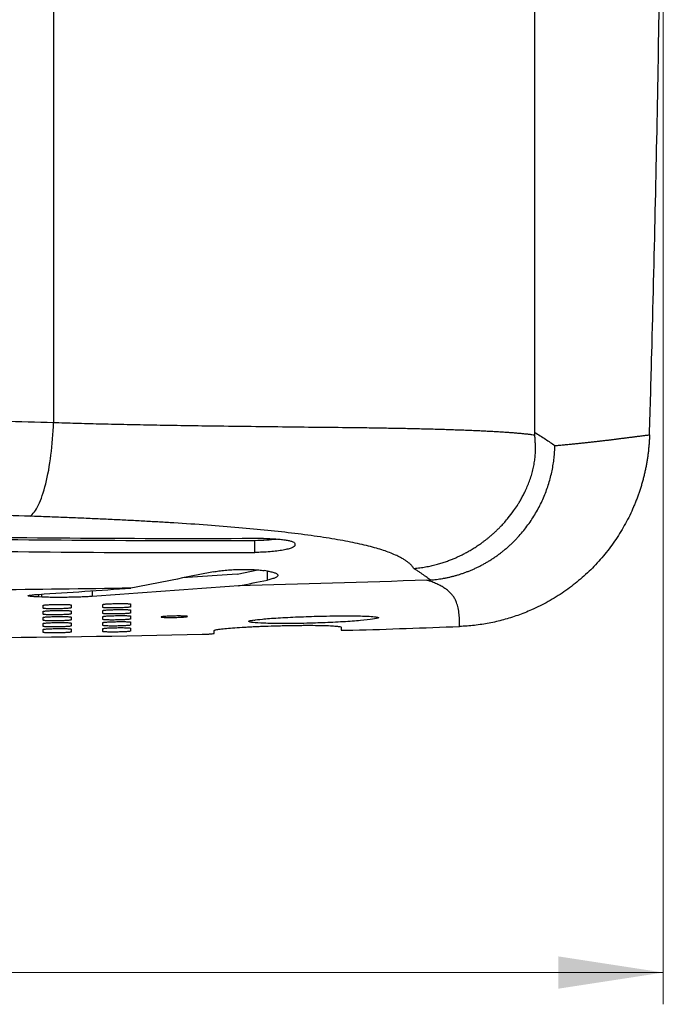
# Model space of a CAD drawing. Header units: millimetres. Extents: x 10 to 278, y 7 to 203.
# Tile 7 of 15: x 68 to 88, y 31 to 62. Entities that reach past the tile are written whole.
import ezdxf

# ---------------------------------------------------------------- set-up
doc = ezdxf.new("R2010")
doc.units = ezdxf.units.MM
doc.styles.add('SLDTEXTSTYLE1', font='TXT', dxfattribs={"width": 0.75})
doc.dimstyles.new('SLDDIMSTYLE0', dxfattribs={"dimtxt": 3.5, "dimasz": 3.302, "dimexe": 0, "dimexo": 0.0625, "dimgap": 0.875, "dimtad": 1, "dimlfac": 4, "dimrnd": 1e-09, "dimzin": 12, "dimdsep": 46, "dimtxsty": 'SLDTEXTSTYLE1', "dimsah": 1, "dimcen": 0.09, "dimadec": 0, "dimazin": 3, "dimtfac": 1, "dimtofl": 0, "dimtmove": 0, "dimatfit": 3, "dimfxl": 0, "dimfrac": 2, "dimtolj": 1, "dimtzin": 12, "dimarcsym": 0})

# ---------------------------------------------------------------- blocks, each defined once
blk = doc.blocks.new('_D')
at = {"color": 7, "linetype": 'Continuous', "lineweight": 0}
for p, q in [((37.028, 73.124), (37.028, 30.653)), ((88.316, 72.013), (88.316, 30.653)), ((88.316, 31.653), (37.028, 31.653))]:
    blk.add_line(p, q, dxfattribs=at)
at = {"color": 7, "linetype": 'Continuous', "lineweight": 18}
for points in [[(37.028, 31.653), (40.33, 31.145), (40.33, 32.161)], [(88.316, 31.653), (85.014, 32.161), (85.014, 31.145)]]:
    blk.add_solid(points, dxfattribs=at)
at = {"color": 7, "linetype": 'Continuous', "lineweight": 18, "insert": (60.394, 36.164), "char_height": 3.5, "attachment_point": 1, "style": 'SLDTEXTSTYLE1'}
blk.add_mtext('205', dxfattribs=at)

msp = doc.modelspace()

# ---------------------------------------------------------------- linework, layer by layer
at = {"color": 7, "linetype": 'Continuous', "lineweight": 25}
for p, q in [((84.2718, 48.658), (84.2718, 107.2131)), ((69.1208, 106.7826), (69.1208, 48.9737)), ((84.2718, 48.5814), (84.2718, 48.658)), ((75.4597, 44.8801), (75.4597, 45.261)), ((76.7218, 45.1113), (76.7218, 45.1468)), ((74.9021, 44.2003), (73.177, 44.0757)), ((74.9021, 44.2003), (75.5489, 44.331)), ((75.8548, 44.2925), (75.7487, 44.3083)), ((68.7484, 43.4732), (68.6423, 43.4775)), ((68.7968, 43.1227), (68.7968, 43.2144)), ((69.6718, 43.2259), (69.6718, 43.1342)), ((70.6718, 43.1491), (70.6718, 43.2409)), ((71.5468, 43.2556), (71.5468, 43.1639)), ((68.7968, 42.9327), (68.7968, 43.0245)), ((68.7968, 42.7428), (68.7968, 42.8345)), ((69.6718, 43.0359), (69.6718, 42.9442)), ((69.6718, 42.8459), (69.6718, 42.7542)), ((70.6718, 42.9592), (70.6718, 43.0509)), ((70.6718, 42.7692), (70.6718, 42.8609)), ((71.5468, 43.0656), (71.5468, 42.9739)), ((71.5468, 42.8756), (71.5468, 42.7839)), ((68.7968, 42.5528), (68.7968, 42.6445)), ((69.6718, 42.656), (69.6718, 42.5642)), ((70.6718, 42.5792), (70.6718, 42.6709)), ((70.6718, 42.3892), (70.6718, 42.4809)), ((71.5468, 42.6857), (71.5468, 42.5939)), ((71.5468, 42.4957), (71.5468, 42.404)), ((78.1718, 42.5245), (78.1718, 42.4393)), ((68.7968, 42.3628), (68.7968, 42.4545)), ((69.6718, 42.466), (69.6718, 42.3743)), ((74.1718, 42.3316), (74.1718, 42.4167))]:
    msp.add_line(p, q, dxfattribs=at)
at = {"color": 1, "linetype": 'Continuous', "lineweight": 25}
for p, q in [((75.8548, 44.0119), (75.8548, 44.2925)), ((68.6423, 43.5608), (68.6423, 43.4775)), ((68.7484, 43.4732), (68.7484, 43.568)), ((70.3394, 43.6749), (70.3394, 43.495))]:
    msp.add_line(p, q, dxfattribs=at)
at = {"color": 7, "linetype": 'Continuous', "lineweight": 25}
for start, end in [(267.801122, 271.271877), (271.81508, 272.198878)]:
    msp.add_arc((62.6718, 543.3825), 501.2025, start, end, dxfattribs=at)
for points, knots in [([(87.8811, 48.5824), (87.9063, 49.437), (88.0147, 53.2806), (88.168, 60.1143), (88.2887, 69.0843), (88.3155, 75.0647), (88.3155, 81.0452), (88.2887, 87.0256), (88.168, 95.9956), (88.0193, 102.6244), (87.9178, 106.2632), (87.899, 106.9129)], [0.08926181, 0.08926181, 0.08926181, 0.08926181, 0.125, 0.25, 0.375, 0.5, 0.5, 0.625, 0.75, 0.875, 0.90217097, 0.90217097, 0.90217097, 0.90217097]), ([(56.2228, 48.9737), (57.2804, 49.0068), (58.3448, 49.0312), (60.4869, 49.0639), (61.5646, 49.0721), (63.1911, 49.0723), (63.7349, 49.0703), (64.5533, 49.0642), (64.8264, 49.0616), (65.3702, 49.0555), (65.6414, 49.0519), (66.9935, 49.0314), (68.0632, 49.0068), (69.1208, 48.9737)], [0, 0, 0, 0, 0.25, 0.25, 0.5, 0.5, 0.625, 0.625, 0.6875, 0.6875, 0.75, 0.75, 1, 1, 1, 1]), ([(68.381, 46.0195), (68.4719, 46.0792), (68.5621, 46.1997), (68.7301, 46.5479), (68.808, 46.7756), (68.9419, 47.3105), (68.998, 47.6177), (69.0817, 48.2746), (69.1092, 48.6241), (69.1208, 48.9737)], [0, 0, 0, 0, 0.25, 0.25, 0.5, 0.5, 0.75, 0.75, 1, 1, 1, 1]), ([(69.1208, 48.9737), (69.235, 48.97), (69.4673, 48.9624), (69.8206, 48.9518), (70.1848, 48.9416), (70.5596, 48.9319), (70.9448, 48.9226), (71.34, 48.9137), (71.7451, 48.9052), (72.1597, 48.8972), (72.5835, 48.8896), (73.0161, 48.8825), (73.4572, 48.8758), (74.1436, 48.8663), (75.0622, 48.8544), (76.1914, 48.8405), (77.2895, 48.8277), (78.0943, 48.8191), (78.6292, 48.8132), (78.9121, 48.8096), (79.1912, 48.8057), (79.4661, 48.8014), (79.7366, 48.7968), (80.0024, 48.7919), (80.2632, 48.7866), (80.5188, 48.7809), (80.769, 48.7749), (81.0133, 48.7685), (81.2516, 48.7618), (81.4837, 48.7548), (81.7091, 48.7474), (81.9277, 48.7396), (82.1392, 48.7315), (82.3433, 48.723), (82.5397, 48.7142), (82.7284, 48.7051), (82.9092, 48.6956), (83.0823, 48.6858), (83.2473, 48.6756), (83.4044, 48.665), (83.5534, 48.6541), (83.6942, 48.6429), (83.8267, 48.6313), (83.951, 48.6194), (84.0667, 48.6071), (84.1745, 48.5945), (84.2394, 48.5858), (84.2718, 48.5814)], [0, 0, 0, 0, 0.0172432, 0.0350745, 0.0534913, 0.0724907, 0.0920701, 0.1122271, 0.1329597, 0.1542663, 0.1761459, 0.1985984, 0.2216247, 0.2452271, 0.3068003, 0.3683522, 0.4300641, 0.4921178, 0.509369, 0.5266426, 0.5439359, 0.5612471, 0.5785746, 0.5959177, 0.6132761, 0.6306502, 0.6480411, 0.6654507, 0.6828814, 0.7003366, 0.7178203, 0.7353374, 0.7528936, 0.7704955, 0.7881469, 0.8058408, 0.8235673, 0.8413159, 0.8590751, 0.8768331, 0.8945773, 0.9122947, 0.9299719, 0.9475952, 0.9651506, 0.9826236, 1, 1, 1, 1]), ([(80.4648, 44.3757), (80.4964, 44.3786), (80.5592, 44.3845), (80.6522, 44.3959), (80.7432, 44.4091), (80.832, 44.4239), (80.9185, 44.4404), (81.0027, 44.4582), (81.0845, 44.4773), (81.1639, 44.4974), (81.2406, 44.5185), (81.3148, 44.5404), (81.3864, 44.563), (81.4552, 44.586), (81.5214, 44.6094), (81.5849, 44.6329), (81.6457, 44.6566), (81.7037, 44.6801), (81.759, 44.7035), (81.8116, 44.7265), (81.8617, 44.7493), (81.9108, 44.7723), (81.9606, 44.7963), (82.0123, 44.8221), (82.0659, 44.8497), (82.1215, 44.8794), (82.179, 44.9111), (82.2384, 44.9451), (82.2995, 44.9814), (82.3624, 45.0201), (82.4268, 45.0613), (82.4928, 45.1052), (82.5603, 45.1518), (82.629, 45.2013), (82.699, 45.2538), (82.77, 45.3094), (82.842, 45.3682), (82.9148, 45.4302), (82.9882, 45.4957), (83.0621, 45.5646), (83.1363, 45.637), (83.2639, 45.7678), (83.4229, 45.9481), (83.5904, 46.1673), (83.7027, 46.3323), (83.782, 46.4592), (83.8455, 46.5684), (83.9131, 46.6943), (83.9832, 46.8371), (84.0534, 46.9963), (84.1202, 47.1668), (84.1773, 47.3435), (84.2229, 47.5203), (84.257, 47.6958), (84.2799, 47.8694), (84.292, 48.0406), (84.293, 48.1762), (84.2898, 48.2755), (84.287, 48.3376), (84.284, 48.3903), (84.2811, 48.4339), (84.2787, 48.4685), (84.2768, 48.4954), (84.2749, 48.5322), (84.2732, 48.5603), (84.2719, 48.5814)], [0, 0, 0, 0, 0.015522, 0.0307463, 0.0456605, 0.0602528, 0.0745121, 0.0884275, 0.101989, 0.1151868, 0.128012, 0.140456, 0.1525108, 0.1641691, 0.1754237, 0.1862683, 0.196697, 0.2067042, 0.2162848, 0.2254342, 0.2341483, 0.2425677, 0.2513199, 0.2604798, 0.2700498, 0.2800319, 0.2904281, 0.3012403, 0.3124701, 0.3241189, 0.3361879, 0.348678, 0.3615897, 0.3749232, 0.3886783, 0.4028543, 0.4174502, 0.4324641, 0.4478939, 0.4637367, 0.4799889, 0.4966463, 0.5496162, 0.592758, 0.6260817, 0.6432235, 0.6629979, 0.6853661, 0.710275, 0.7376564, 0.7670222, 0.7961723, 0.8248715, 0.8532294, 0.8813685, 0.9094213, 0.9375269, 0.9496505, 0.9601521, 0.9690567, 0.9763861, 0.9821595, 0.9863944, 0.9897962, 1, 1, 1, 1]), ([(87.8814, 48.5824), (87.8799, 48.5388), (87.8768, 48.4516), (87.8687, 48.3213), (87.8582, 48.1915), (87.845, 48.0623), (87.8292, 47.9336), (87.8106, 47.8056), (87.7894, 47.6781), (87.7655, 47.5512), (87.739, 47.4249), (87.7098, 47.2992), (87.6779, 47.174), (87.6434, 47.0495), (87.6062, 46.9255), (87.5663, 46.8021), (87.5237, 46.6792), (87.4785, 46.557), (87.4306, 46.4353), (87.3217, 46.1744), (87.1327, 45.7842), (86.8298, 45.2852), (86.4807, 44.8171), (86.0881, 44.3828), (85.6576, 43.986), (85.1932, 43.6326), (84.6973, 43.3249), (84.2777, 43.1165), (83.9526, 42.9802), (83.7326, 42.8975), (83.5107, 42.8234), (83.2867, 42.758), (83.0608, 42.7012), (82.8329, 42.6532), (82.603, 42.6137), (82.3712, 42.5831), (82.1374, 42.5605), (81.9807, 42.5529), (81.9021, 42.549)], [0, 0, 0, 0, 0.0140171, 0.0279866, 0.0419144, 0.0558066, 0.0696691, 0.0835081, 0.0973296, 0.11114, 0.1249452, 0.1387515, 0.152565, 0.166392, 0.1802385, 0.1941106, 0.2080145, 0.2219562, 0.2359416, 0.2499767, 0.3126929, 0.3748676, 0.4370564, 0.4998151, 0.5625314, 0.624689, 0.6868428, 0.7495481, 0.7748206, 0.7999473, 0.8249634, 0.8499046, 0.8748069, 0.8997066, 0.9246399, 0.9496427, 0.974751, 1, 1, 1, 1]), ([(84.2718, 48.658), (84.3837, 48.5888), (84.4956, 48.5195), (84.7084, 48.381), (84.8088, 48.3118), (84.9035, 48.2425)], [0, 0, 0, 0, 0.5, 0.5, 1, 1, 1, 1]), ([(84.9035, 48.2425), (84.9291, 48.245), (84.9809, 48.2499), (85.0564, 48.2571), (85.1314, 48.2643), (85.2055, 48.2715), (85.2789, 48.2787), (85.3514, 48.2858), (85.4229, 48.2929), (85.4936, 48.3), (85.5633, 48.3071), (85.6321, 48.3141), (85.7, 48.3211), (85.767, 48.3281), (85.8332, 48.3351), (85.8986, 48.3421), (85.9633, 48.349), (86.0271, 48.3559), (86.09, 48.3628), (86.1521, 48.3696), (86.2133, 48.3764), (86.2736, 48.3832), (86.3329, 48.39), (86.3913, 48.3968), (86.4489, 48.4035), (86.5055, 48.4102), (86.5613, 48.4169), (86.6163, 48.4236), (86.6704, 48.4302), (86.7239, 48.4368), (86.7766, 48.4434), (86.8288, 48.45), (86.8804, 48.4565), (86.9317, 48.4631), (86.9826, 48.4696), (87.0332, 48.476), (87.0837, 48.4825), (87.1339, 48.4889), (87.1839, 48.4953), (87.2337, 48.5017), (87.2834, 48.5081), (87.3329, 48.5144), (87.3823, 48.5207), (87.4317, 48.527), (87.481, 48.5332), (87.5304, 48.5395), (87.5798, 48.5457), (87.6294, 48.5519), (87.6791, 48.558), (87.7291, 48.5642), (87.7794, 48.5703), (87.8301, 48.5764), (87.8641, 48.5804), (87.8811, 48.5824)], [0, 0, 0, 0, 0.0123625, 0.0250156, 0.0379595, 0.0511945, 0.0647209, 0.0785385, 0.0926476, 0.1070479, 0.1217392, 0.1367213, 0.1519937, 0.1675556, 0.1834064, 0.1995453, 0.2159721, 0.2326871, 0.2496906, 0.2669828, 0.2845638, 0.3024339, 0.3205932, 0.339042, 0.3577803, 0.3768083, 0.396126, 0.4157336, 0.4356311, 0.4558184, 0.4762956, 0.4970625, 0.518119, 0.539465, 0.5611002, 0.5830246, 0.6052382, 0.6277409, 0.650533, 0.6736143, 0.6969849, 0.7206449, 0.7445941, 0.7688328, 0.7933608, 0.8181782, 0.8432849, 0.8686809, 0.8943663, 0.9203409, 0.9466047, 0.9731578, 1, 1, 1, 1]), ([(80.9802, 44.0132), (81.0124, 44.0158), (81.0771, 44.021), (81.1744, 44.0319), (81.2724, 44.0451), (81.371, 44.0609), (81.4701, 44.0793), (81.5697, 44.1003), (81.6696, 44.124), (81.7698, 44.1504), (81.8702, 44.1796), (81.9706, 44.2117), (82.071, 44.2465), (82.1712, 44.2843), (82.2712, 44.3249), (82.3709, 44.3684), (82.47, 44.4149), (82.5685, 44.4643), (82.6663, 44.5166), (82.7633, 44.5717), (82.8593, 44.6298), (82.9543, 44.6908), (83.048, 44.7546), (83.1404, 44.8212), (83.2314, 44.8905), (83.3208, 44.9626), (83.4085, 45.0373), (83.4944, 45.1146), (83.5784, 45.1944), (83.6605, 45.2766), (83.7644, 45.3867), (83.887, 45.5272), (84.0242, 45.7011), (84.1523, 45.8813), (84.2708, 46.0671), (84.3794, 46.2576), (84.4779, 46.452), (84.5661, 46.6494), (84.6438, 46.849), (84.7111, 47.0499), (84.768, 47.2514), (84.8147, 47.4526), (84.8515, 47.6529), (84.8785, 47.8516), (84.8967, 48.0479), (84.9013, 48.178), (84.9036, 48.2425)], [0, 0, 0, 0, 0.0155466, 0.0312472, 0.0470996, 0.0631015, 0.0792505, 0.0955438, 0.1119785, 0.1285515, 0.1452593, 0.1620984, 0.1790648, 0.1961547, 0.2133635, 0.230687, 0.2481203, 0.2656586, 0.2832967, 0.3010293, 0.318851, 0.336756, 0.3547385, 0.3727925, 0.3909119, 0.4090903, 0.4273215, 0.4455988, 0.4639156, 0.4822654, 0.5006412, 0.5355897, 0.5704856, 0.605282, 0.6399328, 0.6743929, 0.7086188, 0.7425687, 0.7762031, 0.8094845, 0.842378, 0.8748516, 0.9068757, 0.9384237, 0.9694721, 1, 1, 1, 1]), ([(68.381, 46.0195), (67.4447, 46.0525), (66.4976, 46.077), (65.3007, 46.0975), (65.0606, 46.1011), (64.5792, 46.1072), (64.3375, 46.1098), (63.6131, 46.1159), (63.1317, 46.1179), (61.6918, 46.1177), (60.7378, 46.1095), (58.8414, 46.0769), (57.899, 46.0525), (56.9626, 46.0195)], [0, 0, 0, 0, 0.25, 0.25, 0.3125, 0.3125, 0.375, 0.375, 0.5, 0.5, 0.75, 0.75, 1, 1, 1, 1]), ([(80.4648, 44.3757), (80.4588, 44.3849), (80.4469, 44.4034), (80.4258, 44.4309), (80.4023, 44.4584), (80.3762, 44.4858), (80.3476, 44.513), (80.3164, 44.5402), (80.2827, 44.5672), (80.2464, 44.5942), (80.2076, 44.621), (80.1662, 44.6478), (80.1223, 44.6745), (79.9987, 44.7451), (79.7656, 44.8551), (79.3534, 44.9984), (78.8449, 45.1311), (78.234, 45.2554), (77.5216, 45.3716), (76.7272, 45.4776), (75.8649, 45.5739), (74.9457, 45.6606), (73.9573, 45.7395), (73.118, 45.7962), (72.4571, 45.836), (71.9949, 45.862), (71.5191, 45.8871), (71.0296, 45.9112), (70.5265, 45.9345), (70.0098, 45.957), (69.4794, 45.9787), (68.9355, 45.9996), (68.5671, 46.0128), (68.381, 46.0195)], [0, 0, 0, 0, 0.0093724, 0.0187574, 0.0281572, 0.0375742, 0.0470105, 0.0564683, 0.0659499, 0.0754574, 0.084993, 0.0945588, 0.104157, 0.1137896, 0.1713931, 0.2270248, 0.2837917, 0.3421903, 0.4027919, 0.4661079, 0.5280782, 0.5916685, 0.6571819, 0.7248959, 0.7530994, 0.781862, 0.8111987, 0.8411233, 0.871649, 0.9027882, 0.9345526, 0.966953, 1, 1, 1, 1]), ([(75.4597, 45.261), (75.5864, 45.2634), (75.8241, 45.2679), (76.0364, 45.2919), (76.1356, 45.3031)], [0, 0, 0, 0, 0.5330357, 1, 1, 1, 1]), ([(75.7339, 45.3166), (75.8024, 45.3169), (75.869, 45.3161), (75.9987, 45.3124), (76.0623, 45.3095), (76.1835, 45.3015), (76.2403, 45.2965), (76.3468, 45.2846), (76.3969, 45.2776), (76.4866, 45.2621), (76.5264, 45.2536), (76.596, 45.2352), (76.6259, 45.2251), (76.6734, 45.2042), (76.6914, 45.1933), (76.7156, 45.1706), (76.7218, 45.1588), (76.7218, 45.1468)], [0, 0, 0, 0, 0.125, 0.125, 0.25, 0.25, 0.375, 0.375, 0.5, 0.5, 0.625, 0.625, 0.75, 0.75, 0.875, 0.875, 1, 1, 1, 1]), ([(76.7218, 45.1113), (76.7218, 45.0972), (76.7135, 45.0832), (76.6807, 45.0552), (76.6559, 45.0411), (76.5915, 45.0139), (76.5521, 45.0008), (76.4821, 44.9819), (76.4568, 44.9757), (76.4035, 44.9639), (76.3754, 44.9582), (76.2871, 44.9419), (76.2223, 44.9318), (76.0831, 44.9141), (76.0104, 44.9065), (75.8585, 44.894), (75.7787, 44.8891), (75.6198, 44.8823), (75.54, 44.8805), (75.4597, 44.8801)], [0, 0, 0, 0, 0.125, 0.125, 0.25, 0.25, 0.375, 0.375, 0.4375, 0.4375, 0.5, 0.5, 0.625, 0.625, 0.75, 0.75, 0.875, 0.875, 1, 1, 1, 1]), ([(74.1577, 44.2688), (74.2099, 44.2792), (74.2664, 44.2887), (74.3876, 44.3059), (74.4532, 44.3136), (74.5891, 44.3269), (74.6591, 44.3323), (74.8034, 44.341), (74.878, 44.3441), (75.0251, 44.3478), (75.0983, 44.3484), (75.2438, 44.347), (75.315, 44.3451), (75.4506, 44.3387), (75.5162, 44.3342), (75.6393, 44.3229), (75.6963, 44.3162), (75.7487, 44.3083)], [0, 0, 0, 0, 0.125, 0.125, 0.25, 0.25, 0.375, 0.375, 0.5, 0.5, 0.625, 0.625, 0.75, 0.75, 0.875, 0.875, 1, 1, 1, 1]), ([(80.9802, 44.0132), (80.9596, 44.0292), (80.9179, 44.0618), (80.8517, 44.1112), (80.7819, 44.1618), (80.7083, 44.2136), (80.6308, 44.2666), (80.5496, 44.3208), (80.4932, 44.3572), (80.4648, 44.3757)], [0, 0, 0, 0, 0.1318401, 0.2673426, 0.4065141, 0.5493603, 0.6958867, 0.8460984, 1, 1, 1, 1]), ([(75.8548, 44.2925), (75.9077, 44.2845), (75.9544, 44.2757), (76.036, 44.2563), (76.0712, 44.2457), (76.1275, 44.2231), (76.1486, 44.2113), (76.1771, 44.1867), (76.1844, 44.1738), (76.1842, 44.148), (76.1771, 44.135), (76.1484, 44.1087), (76.1269, 44.0957), (76.0711, 44.0703), (76.0365, 44.0579), (75.9543, 44.034), (75.9074, 44.0226), (75.8548, 44.0119)], [0, 0, 0, 0, 0.125, 0.125, 0.25, 0.25, 0.375, 0.375, 0.5, 0.5, 0.625, 0.625, 0.75, 0.75, 0.875, 0.875, 1, 1, 1, 1]), ([(80.8698, 44.0071), (80.8791, 44.0075), (80.8977, 44.0082), (80.9255, 44.0096), (80.953, 44.0112), (80.9711, 44.0125), (80.9802, 44.0132)], [0, 0, 0, 0, 0.2512951, 0.5012448, 0.7505708, 1, 1, 1, 1]), ([(81.9021, 42.549), (81.9015, 42.6011), (81.9005, 42.6957), (81.8962, 42.823), (81.8867, 42.9652), (81.8627, 43.1237), (81.8183, 43.283), (81.763, 43.407), (81.7044, 43.5015), (81.6332, 43.5888), (81.5609, 43.6577), (81.4946, 43.7105), (81.4406, 43.749), (81.3828, 43.7861), (81.3212, 43.8218), (81.2559, 43.8562), (81.1867, 43.8891), (81.1138, 43.9206), (81.0369, 43.9507), (80.9569, 43.9795), (80.8984, 43.998), (80.8698, 44.0071)], [0, 0, 0, 0, 0.1043036, 0.1893948, 0.2552738, 0.3896183, 0.5085831, 0.5775592, 0.6420917, 0.7021862, 0.7578492, 0.7858106, 0.8129351, 0.8392241, 0.8646791, 0.8893018, 0.9130938, 0.9360573, 0.9581944, 0.9795077, 1, 1, 1, 1]), ([(68.6423, 43.4775), (68.5897, 43.4796), (68.5432, 43.482), (68.4618, 43.4875), (68.4266, 43.4905), (68.3702, 43.497), (68.3489, 43.5004), (68.3202, 43.5077), (68.3128, 43.5115), (68.3128, 43.5192), (68.3199, 43.5231), (68.3486, 43.531), (68.3701, 43.535), (68.426, 43.5427), (68.4607, 43.5465), (68.543, 43.5539), (68.5898, 43.5575), (68.6423, 43.5608)], [0, 0, 0, 0, 0.125, 0.125, 0.25, 0.25, 0.375, 0.375, 0.5, 0.5, 0.625, 0.625, 0.75, 0.75, 0.875, 0.875, 1, 1, 1, 1]), ([(70.3394, 43.495), (70.2869, 43.4914), (70.2301, 43.4882), (70.1084, 43.4821), (70.0427, 43.4792), (69.9065, 43.4743), (69.8365, 43.4722), (69.6924, 43.4686), (69.6179, 43.4672), (69.4711, 43.4652), (69.3982, 43.4646), (69.2531, 43.4642), (69.182, 43.4644), (69.0466, 43.4655), (68.9813, 43.4665), (68.858, 43.4693), (68.8009, 43.4711), (68.7484, 43.4732)], [0, 0, 0, 0, 0.125, 0.125, 0.25, 0.25, 0.375, 0.375, 0.5, 0.5, 0.625, 0.625, 0.75, 0.75, 0.875, 0.875, 1, 1, 1, 1]), ([(68.7968, 43.2144), (68.7968, 43.216), (68.7996, 43.2175), (68.8107, 43.2205), (68.8191, 43.2221), (68.8411, 43.2251), (68.8545, 43.2266), (68.8862, 43.2295), (68.9046, 43.2309), (68.9651, 43.2348), (69.0139, 43.2372), (69.1192, 43.2408), (69.1768, 43.2421), (69.2624, 43.2433), (69.2914, 43.2435), (69.3476, 43.2437), (69.3748, 43.2436), (69.4278, 43.2432), (69.4535, 43.2428), (69.5009, 43.2418), (69.5231, 43.2411), (69.5639, 43.2396), (69.5821, 43.2386), (69.6138, 43.2366), (69.6275, 43.2354), (69.6604, 43.2317), (69.6718, 43.2289), (69.6718, 43.2259)], [0, 0, 0, 0, 0.0625, 0.0625, 0.125, 0.125, 0.1875, 0.1875, 0.25, 0.25, 0.375, 0.375, 0.5, 0.5, 0.5625, 0.5625, 0.625, 0.625, 0.6875, 0.6875, 0.75, 0.75, 0.8125, 0.8125, 0.875, 0.875, 1, 1, 1, 1]), ([(69.6718, 43.1342), (69.6718, 43.1327), (69.669, 43.1311), (69.6579, 43.1281), (69.6495, 43.1265), (69.6276, 43.1234), (69.6141, 43.1219), (69.5824, 43.119), (69.564, 43.1175), (69.5035, 43.1135), (69.4547, 43.1112), (69.3495, 43.1075), (69.2919, 43.1061), (69.2062, 43.105), (69.1772, 43.1047), (69.1211, 43.1046), (69.0938, 43.1047), (69.0408, 43.1051), (69.0151, 43.1055), (68.9677, 43.1066), (68.9456, 43.1073), (68.9047, 43.1089), (68.8866, 43.1098), (68.8549, 43.1119), (68.8412, 43.1131), (68.8082, 43.1169), (68.7968, 43.1197), (68.7968, 43.1227)], [0, 0, 0, 0, 0.0625, 0.0625, 0.125, 0.125, 0.1875, 0.1875, 0.25, 0.25, 0.375, 0.375, 0.5, 0.5, 0.5625, 0.5625, 0.625, 0.625, 0.6875, 0.6875, 0.75, 0.75, 0.8125, 0.8125, 0.875, 0.875, 1, 1, 1, 1]), ([(70.6718, 43.2409), (70.6718, 43.2424), (70.6746, 43.2439), (70.6857, 43.247), (70.6941, 43.2486), (70.7161, 43.2517), (70.7295, 43.2533), (70.7612, 43.2563), (70.7796, 43.2577), (70.8401, 43.2619), (70.8889, 43.2644), (70.9941, 43.2684), (71.0517, 43.27), (71.1374, 43.2714), (71.1664, 43.2718), (71.2225, 43.2722), (71.2498, 43.2722), (71.3028, 43.2719), (71.3285, 43.2717), (71.3759, 43.2708), (71.398, 43.2703), (71.4389, 43.2688), (71.4571, 43.268), (71.4888, 43.2661), (71.5025, 43.265), (71.5354, 43.2614), (71.5468, 43.2586), (71.5468, 43.2556)], [0, 0, 0, 0, 0.0625, 0.0625, 0.125, 0.125, 0.1875, 0.1875, 0.25, 0.25, 0.375, 0.375, 0.5, 0.5, 0.5625, 0.5625, 0.625, 0.625, 0.6875, 0.6875, 0.75, 0.75, 0.8125, 0.8125, 0.875, 0.875, 1, 1, 1, 1]), ([(71.5468, 43.1639), (71.5468, 43.1624), (71.544, 43.1608), (71.5329, 43.1577), (71.5245, 43.1561), (71.5026, 43.1529), (71.4891, 43.1514), (71.4574, 43.1483), (71.439, 43.1468), (71.3785, 43.1426), (71.3297, 43.14), (71.2245, 43.136), (71.1669, 43.1344), (71.0813, 43.1329), (71.0523, 43.1326), (70.9961, 43.1322), (70.9688, 43.1322), (70.9158, 43.1325), (70.8902, 43.1328), (70.8427, 43.1337), (70.8206, 43.1343), (70.7797, 43.1357), (70.7616, 43.1366), (70.7299, 43.1386), (70.7162, 43.1397), (70.6832, 43.1433), (70.6718, 43.1461), (70.6718, 43.1491)], [0, 0, 0, 0, 0.0625, 0.0625, 0.125, 0.125, 0.1875, 0.1875, 0.25, 0.25, 0.375, 0.375, 0.5, 0.5, 0.5625, 0.5625, 0.625, 0.625, 0.6875, 0.6875, 0.75, 0.75, 0.8125, 0.8125, 0.875, 0.875, 1, 1, 1, 1]), ([(68.7968, 43.0245), (68.7968, 43.026), (68.7996, 43.0275), (68.8107, 43.0306), (68.8191, 43.0321), (68.8411, 43.0352), (68.8545, 43.0366), (68.8862, 43.0395), (68.9046, 43.0409), (68.9651, 43.0449), (69.0139, 43.0472), (69.1192, 43.0508), (69.1768, 43.0522), (69.2624, 43.0533), (69.2914, 43.0535), (69.3476, 43.0537), (69.3748, 43.0536), (69.4278, 43.0532), (69.4535, 43.0528), (69.5009, 43.0518), (69.5231, 43.0512), (69.5639, 43.0496), (69.5821, 43.0487), (69.6138, 43.0466), (69.6275, 43.0455), (69.6604, 43.0418), (69.6718, 43.0389), (69.6718, 43.0359)], [0, 0, 0, 0, 0.0625, 0.0625, 0.125, 0.125, 0.1875, 0.1875, 0.25, 0.25, 0.375, 0.375, 0.5, 0.5, 0.5625, 0.5625, 0.625, 0.625, 0.6875, 0.6875, 0.75, 0.75, 0.8125, 0.8125, 0.875, 0.875, 1, 1, 1, 1]), ([(69.6718, 42.9442), (69.6718, 42.9427), (69.669, 42.9412), (69.6579, 42.9381), (69.6495, 42.9365), (69.6276, 42.9334), (69.6141, 42.9319), (69.5824, 42.929), (69.564, 42.9276), (69.5035, 42.9236), (69.4547, 42.9212), (69.3495, 42.9175), (69.2919, 42.9161), (69.2062, 42.915), (69.1772, 42.9148), (69.1211, 42.9146), (69.0938, 42.9147), (69.0408, 42.9152), (69.0151, 42.9156), (68.9677, 42.9166), (68.9456, 42.9173), (68.9047, 42.9189), (68.8866, 42.9199), (68.8549, 42.9219), (68.8412, 42.9231), (68.8082, 42.9269), (68.7968, 42.9297), (68.7968, 42.9327)], [0, 0, 0, 0, 0.0625, 0.0625, 0.125, 0.125, 0.1875, 0.1875, 0.25, 0.25, 0.375, 0.375, 0.5, 0.5, 0.5625, 0.5625, 0.625, 0.625, 0.6875, 0.6875, 0.75, 0.75, 0.8125, 0.8125, 0.875, 0.875, 1, 1, 1, 1]), ([(68.7968, 42.8345), (68.7968, 42.836), (68.7996, 42.8375), (68.8107, 42.8406), (68.8191, 42.8421), (68.8411, 42.8452), (68.8545, 42.8467), (68.8862, 42.8495), (68.9046, 42.851), (68.9651, 42.8549), (69.0139, 42.8572), (69.1192, 42.8608), (69.1768, 42.8622), (69.2624, 42.8633), (69.2914, 42.8635), (69.3476, 42.8637), (69.3748, 42.8636), (69.4278, 42.8632), (69.4535, 42.8628), (69.5009, 42.8618), (69.5231, 42.8612), (69.5639, 42.8596), (69.5821, 42.8587), (69.6138, 42.8566), (69.6275, 42.8555), (69.6604, 42.8518), (69.6718, 42.849), (69.6718, 42.8459)], [0, 0, 0, 0, 0.0625, 0.0625, 0.125, 0.125, 0.1875, 0.1875, 0.25, 0.25, 0.375, 0.375, 0.5, 0.5, 0.5625, 0.5625, 0.625, 0.625, 0.6875, 0.6875, 0.75, 0.75, 0.8125, 0.8125, 0.875, 0.875, 1, 1, 1, 1]), ([(70.6718, 43.0509), (70.6718, 43.0524), (70.6746, 43.0539), (70.6857, 43.057), (70.6941, 43.0586), (70.7161, 43.0617), (70.7295, 43.0633), (70.7612, 43.0663), (70.7796, 43.0678), (70.8401, 43.0719), (70.8889, 43.0744), (70.9941, 43.0784), (71.0517, 43.08), (71.1374, 43.0815), (71.1664, 43.0818), (71.2225, 43.0822), (71.2498, 43.0822), (71.3028, 43.082), (71.3285, 43.0817), (71.3759, 43.0809), (71.398, 43.0803), (71.4389, 43.0789), (71.4571, 43.078), (71.4888, 43.0761), (71.5025, 43.075), (71.5354, 43.0714), (71.5468, 43.0686), (71.5468, 43.0656)], [0, 0, 0, 0, 0.0625, 0.0625, 0.125, 0.125, 0.1875, 0.1875, 0.25, 0.25, 0.375, 0.375, 0.5, 0.5, 0.5625, 0.5625, 0.625, 0.625, 0.6875, 0.6875, 0.75, 0.75, 0.8125, 0.8125, 0.875, 0.875, 1, 1, 1, 1]), ([(71.5468, 42.9739), (71.5468, 42.9724), (71.544, 42.9708), (71.5329, 42.9677), (71.5245, 42.9661), (71.5026, 42.963), (71.4891, 42.9614), (71.4574, 42.9584), (71.439, 42.9569), (71.3785, 42.9526), (71.3297, 42.9501), (71.2245, 42.946), (71.1669, 42.9444), (71.0813, 42.9429), (71.0523, 42.9426), (70.9961, 42.9423), (70.9688, 42.9422), (70.9158, 42.9425), (70.8902, 42.9428), (70.8427, 42.9437), (70.8206, 42.9443), (70.7797, 42.9457), (70.7616, 42.9466), (70.7299, 42.9486), (70.7162, 42.9497), (70.6832, 42.9533), (70.6718, 42.9561), (70.6718, 42.9592)], [0, 0, 0, 0, 0.0625, 0.0625, 0.125, 0.125, 0.1875, 0.1875, 0.25, 0.25, 0.375, 0.375, 0.5, 0.5, 0.5625, 0.5625, 0.625, 0.625, 0.6875, 0.6875, 0.75, 0.75, 0.8125, 0.8125, 0.875, 0.875, 1, 1, 1, 1]), ([(70.6718, 42.8609), (70.6718, 42.8624), (70.6746, 42.864), (70.6857, 42.8671), (70.6941, 42.8686), (70.7161, 42.8718), (70.7295, 42.8733), (70.7612, 42.8763), (70.7796, 42.8778), (70.8401, 42.8819), (70.8889, 42.8844), (70.9941, 42.8885), (71.0517, 42.89), (71.1374, 42.8915), (71.1664, 42.8918), (71.2225, 42.8922), (71.2498, 42.8922), (71.3028, 42.892), (71.3285, 42.8917), (71.3759, 42.8909), (71.398, 42.8903), (71.4389, 42.8889), (71.4571, 42.888), (71.4888, 42.8861), (71.5025, 42.885), (71.5354, 42.8814), (71.5468, 42.8787), (71.5468, 42.8756)], [0, 0, 0, 0, 0.0625, 0.0625, 0.125, 0.125, 0.1875, 0.1875, 0.25, 0.25, 0.375, 0.375, 0.5, 0.5, 0.5625, 0.5625, 0.625, 0.625, 0.6875, 0.6875, 0.75, 0.75, 0.8125, 0.8125, 0.875, 0.875, 1, 1, 1, 1]), ([(71.5468, 42.7839), (71.5468, 42.7824), (71.544, 42.7809), (71.5329, 42.7777), (71.5245, 42.7761), (71.5026, 42.773), (71.4891, 42.7714), (71.4574, 42.7684), (71.439, 42.7669), (71.3785, 42.7626), (71.3297, 42.7601), (71.2245, 42.756), (71.1669, 42.7544), (71.0813, 42.753), (71.0523, 42.7526), (70.9961, 42.7523), (70.9688, 42.7523), (70.9158, 42.7525), (70.8902, 42.7528), (70.8427, 42.7537), (70.8206, 42.7543), (70.7797, 42.7558), (70.7616, 42.7566), (70.7299, 42.7586), (70.7162, 42.7597), (70.6832, 42.7634), (70.6718, 42.7662), (70.6718, 42.7692)], [0, 0, 0, 0, 0.0625, 0.0625, 0.125, 0.125, 0.1875, 0.1875, 0.25, 0.25, 0.375, 0.375, 0.5, 0.5, 0.5625, 0.5625, 0.625, 0.625, 0.6875, 0.6875, 0.75, 0.75, 0.8125, 0.8125, 0.875, 0.875, 1, 1, 1, 1]), ([(72.9218, 42.8776), (72.9491, 42.8782), (72.9759, 42.8786), (73.0287, 42.8791), (73.0549, 42.8793), (73.1049, 42.8792), (73.1286, 42.879), (73.1734, 42.8784), (73.1947, 42.8779), (73.2517, 42.8762), (73.2824, 42.8744), (73.3235, 42.8701), (73.3343, 42.8674), (73.3343, 42.8632), (73.3316, 42.8617), (73.3211, 42.8587), (73.3133, 42.8572), (73.2926, 42.8542), (73.2797, 42.8526), (73.2499, 42.8497), (73.2329, 42.8482), (73.1944, 42.8454), (73.1735, 42.844), (73.1289, 42.8415), (73.1048, 42.8404), (73.0548, 42.8382), (73.0291, 42.8373), (72.9762, 42.8357), (72.9489, 42.835), (72.8681, 42.8333), (72.8138, 42.8328), (72.7144, 42.8329), (72.6683, 42.8336), (72.6112, 42.8355), (72.5938, 42.8362), (72.5638, 42.838), (72.5511, 42.839), (72.5304, 42.8412), (72.5225, 42.8424), (72.512, 42.845), (72.5093, 42.8463), (72.5093, 42.8506), (72.52, 42.8536), (72.551, 42.8581), (72.5636, 42.8596), (72.5935, 42.8626), (72.6109, 42.864), (72.6679, 42.8682), (72.7139, 42.8707), (72.8131, 42.8748), (72.8673, 42.8765), (72.9218, 42.8776)], [0, 0, 0, 0, 0.03125, 0.03125, 0.0625, 0.0625, 0.09375, 0.09375, 0.125, 0.125, 0.1875, 0.1875, 0.25, 0.25, 0.28125, 0.28125, 0.3125, 0.3125, 0.34375, 0.34375, 0.375, 0.375, 0.40625, 0.40625, 0.4375, 0.4375, 0.46875, 0.46875, 0.5, 0.5, 0.5625, 0.5625, 0.625, 0.625, 0.65625, 0.65625, 0.6875, 0.6875, 0.71875, 0.71875, 0.75, 0.75, 0.8125, 0.8125, 0.84375, 0.84375, 0.875, 0.875, 0.9375, 0.9375, 1, 1, 1, 1]), ([(75.4065, 42.746), (75.4905, 42.758), (75.6679, 42.7834), (76.1761, 42.8204), (76.8097, 42.8524), (77.418, 42.8723), (78.0069, 42.8837), (78.5443, 42.8858), (79.0098, 42.8765), (79.155, 42.861), (79.2196, 42.8541)], [0, 0, 0, 0, 0.1228141, 0.2594879, 0.3960244, 0.5325885, 0.6176412, 0.7539846, 0.8904847, 1, 1, 1, 1]), ([(79.1559, 42.8581), (79.1675, 42.8563), (79.1805, 42.8544), (79.175, 42.8557), (79.1743, 42.8558)], [0, 0, 0, 0, 0.8838287, 1, 1, 1, 1]), ([(69.6718, 42.7542), (69.6718, 42.7527), (69.669, 42.7512), (69.6579, 42.7481), (69.6495, 42.7465), (69.6276, 42.7434), (69.6141, 42.7419), (69.5824, 42.739), (69.564, 42.7376), (69.5035, 42.7336), (69.4547, 42.7312), (69.3495, 42.7275), (69.2919, 42.7261), (69.2062, 42.725), (69.1772, 42.7248), (69.1211, 42.7246), (69.0938, 42.7247), (69.0408, 42.7252), (69.0151, 42.7256), (68.9677, 42.7266), (68.9456, 42.7273), (68.9047, 42.7289), (68.8866, 42.7299), (68.8549, 42.732), (68.8412, 42.7331), (68.8082, 42.7369), (68.7968, 42.7397), (68.7968, 42.7428)], [0, 0, 0, 0, 0.0625, 0.0625, 0.125, 0.125, 0.1875, 0.1875, 0.25, 0.25, 0.375, 0.375, 0.5, 0.5, 0.5625, 0.5625, 0.625, 0.625, 0.6875, 0.6875, 0.75, 0.75, 0.8125, 0.8125, 0.875, 0.875, 1, 1, 1, 1]), ([(68.7968, 42.6445), (68.7968, 42.646), (68.7996, 42.6475), (68.8107, 42.6506), (68.8191, 42.6522), (68.8411, 42.6552), (68.8545, 42.6567), (68.8862, 42.6596), (68.9046, 42.661), (68.9651, 42.6649), (69.0139, 42.6672), (69.1192, 42.6709), (69.1768, 42.6722), (69.2624, 42.6733), (69.2914, 42.6736), (69.3476, 42.6737), (69.3748, 42.6737), (69.4278, 42.6732), (69.4535, 42.6729), (69.5009, 42.6718), (69.5231, 42.6712), (69.5639, 42.6696), (69.5821, 42.6687), (69.6138, 42.6667), (69.6275, 42.6655), (69.6604, 42.6618), (69.6718, 42.659), (69.6718, 42.656)], [0, 0, 0, 0, 0.0625, 0.0625, 0.125, 0.125, 0.1875, 0.1875, 0.25, 0.25, 0.375, 0.375, 0.5, 0.5, 0.5625, 0.5625, 0.625, 0.625, 0.6875, 0.6875, 0.75, 0.75, 0.8125, 0.8125, 0.875, 0.875, 1, 1, 1, 1]), ([(69.6718, 42.5642), (69.6718, 42.5627), (69.669, 42.5612), (69.6579, 42.5581), (69.6495, 42.5566), (69.6276, 42.5535), (69.6141, 42.552), (69.5824, 42.549), (69.564, 42.5476), (69.5035, 42.5436), (69.4547, 42.5412), (69.3495, 42.5375), (69.2919, 42.5362), (69.2062, 42.535), (69.1772, 42.5348), (69.1211, 42.5347), (69.0938, 42.5347), (69.0408, 42.5352), (69.0151, 42.5356), (68.9677, 42.5367), (68.9456, 42.5373), (68.9047, 42.539), (68.8866, 42.5399), (68.8549, 42.542), (68.8412, 42.5432), (68.8082, 42.5469), (68.7968, 42.5498), (68.7968, 42.5528)], [0, 0, 0, 0, 0.0625, 0.0625, 0.125, 0.125, 0.1875, 0.1875, 0.25, 0.25, 0.375, 0.375, 0.5, 0.5, 0.5625, 0.5625, 0.625, 0.625, 0.6875, 0.6875, 0.75, 0.75, 0.8125, 0.8125, 0.875, 0.875, 1, 1, 1, 1]), ([(68.7968, 42.4545), (68.7968, 42.456), (68.7996, 42.4576), (68.8107, 42.4606), (68.8191, 42.4622), (68.8411, 42.4652), (68.8545, 42.4667), (68.8862, 42.4696), (68.9046, 42.471), (68.9651, 42.4749), (69.0139, 42.4773), (69.1192, 42.4809), (69.1768, 42.4822), (69.2624, 42.4834), (69.2914, 42.4836), (69.3476, 42.4838), (69.3748, 42.4837), (69.4278, 42.4833), (69.4535, 42.4829), (69.5009, 42.4819), (69.5231, 42.4812), (69.5639, 42.4796), (69.5821, 42.4787), (69.6138, 42.4767), (69.6275, 42.4755), (69.6604, 42.4718), (69.6718, 42.469), (69.6718, 42.466)], [0, 0, 0, 0, 0.0625, 0.0625, 0.125, 0.125, 0.1875, 0.1875, 0.25, 0.25, 0.375, 0.375, 0.5, 0.5, 0.5625, 0.5625, 0.625, 0.625, 0.6875, 0.6875, 0.75, 0.75, 0.8125, 0.8125, 0.875, 0.875, 1, 1, 1, 1]), ([(70.6718, 42.6709), (70.6718, 42.6724), (70.6746, 42.674), (70.6857, 42.6771), (70.6941, 42.6787), (70.7161, 42.6818), (70.7295, 42.6833), (70.7612, 42.6863), (70.7796, 42.6878), (70.8401, 42.692), (70.8889, 42.6945), (70.9941, 42.6985), (71.0517, 42.7001), (71.1374, 42.7015), (71.1664, 42.7018), (71.2225, 42.7022), (71.2498, 42.7023), (71.3028, 42.702), (71.3285, 42.7017), (71.3759, 42.7009), (71.398, 42.7003), (71.4389, 42.6989), (71.4571, 42.6981), (71.4888, 42.6961), (71.5025, 42.695), (71.5354, 42.6915), (71.5468, 42.6887), (71.5468, 42.6857)], [0, 0, 0, 0, 0.0625, 0.0625, 0.125, 0.125, 0.1875, 0.1875, 0.25, 0.25, 0.375, 0.375, 0.5, 0.5, 0.5625, 0.5625, 0.625, 0.625, 0.6875, 0.6875, 0.75, 0.75, 0.8125, 0.8125, 0.875, 0.875, 1, 1, 1, 1]), ([(71.5468, 42.5939), (71.5468, 42.5924), (71.544, 42.5909), (71.5329, 42.5878), (71.5245, 42.5862), (71.5026, 42.583), (71.4891, 42.5815), (71.4574, 42.5784), (71.439, 42.5769), (71.3785, 42.5727), (71.3297, 42.5701), (71.2245, 42.566), (71.1669, 42.5644), (71.0813, 42.563), (71.0523, 42.5626), (70.9961, 42.5623), (70.9688, 42.5623), (70.9158, 42.5625), (70.8902, 42.5628), (70.8427, 42.5637), (70.8206, 42.5643), (70.7797, 42.5658), (70.7616, 42.5667), (70.7299, 42.5686), (70.7162, 42.5698), (70.6832, 42.5734), (70.6718, 42.5762), (70.6718, 42.5792)], [0, 0, 0, 0, 0.0625, 0.0625, 0.125, 0.125, 0.1875, 0.1875, 0.25, 0.25, 0.375, 0.375, 0.5, 0.5, 0.5625, 0.5625, 0.625, 0.625, 0.6875, 0.6875, 0.75, 0.75, 0.8125, 0.8125, 0.875, 0.875, 1, 1, 1, 1]), ([(70.6718, 42.4809), (70.6718, 42.4825), (70.6746, 42.484), (70.6857, 42.4871), (70.6941, 42.4887), (70.7161, 42.4918), (70.7295, 42.4933), (70.7612, 42.4963), (70.7796, 42.4978), (70.8401, 42.502), (70.8889, 42.5045), (70.9941, 42.5085), (71.0517, 42.5101), (71.1374, 42.5115), (71.1664, 42.5119), (71.2225, 42.5122), (71.2498, 42.5123), (71.3028, 42.512), (71.3285, 42.5118), (71.3759, 42.5109), (71.398, 42.5104), (71.4389, 42.5089), (71.4571, 42.5081), (71.4888, 42.5062), (71.5025, 42.5051), (71.5354, 42.5015), (71.5468, 42.4987), (71.5468, 42.4957)], [0, 0, 0, 0, 0.0625, 0.0625, 0.125, 0.125, 0.1875, 0.1875, 0.25, 0.25, 0.375, 0.375, 0.5, 0.5, 0.5625, 0.5625, 0.625, 0.625, 0.6875, 0.6875, 0.75, 0.75, 0.8125, 0.8125, 0.875, 0.875, 1, 1, 1, 1]), ([(74.1718, 42.4167), (74.1718, 42.4236), (74.1848, 42.4307), (74.2228, 42.4417), (74.2386, 42.4453), (74.2766, 42.4528), (74.2989, 42.4566), (74.3741, 42.4678), (74.4354, 42.4753), (74.5803, 42.4901), (74.6646, 42.4975), (74.8489, 42.5116), (74.9495, 42.5184), (75.1132, 42.5282), (75.17, 42.5314), (75.2854, 42.5375), (75.4033, 42.5434), (75.5259, 42.5489), (75.651, 42.5541), (75.7151, 42.5566), (75.9088, 42.5637), (76.0386, 42.5678), (76.2343, 42.5731), (76.2997, 42.5747), (76.4308, 42.5776), (76.4963, 42.5789), (76.6888, 42.5823), (76.8136, 42.5838), (76.9953, 42.5851), (77.0553, 42.5853), (77.1714, 42.5854), (77.2275, 42.5853), (77.3902, 42.5843), (77.4914, 42.583), (77.6782, 42.5788), (77.7613, 42.5759), (77.8701, 42.5707), (77.9037, 42.5688), (77.9657, 42.5646), (77.9941, 42.5624), (78.0695, 42.5551), (78.1074, 42.5498), (78.1586, 42.5379), (78.1718, 42.5314), (78.1718, 42.5245)], [0, 0, 0, 0, 0.0625, 0.0625, 0.09375, 0.09375, 0.125, 0.125, 0.1875, 0.1875, 0.25, 0.25, 0.3125, 0.3125, 0.34375, 0.34375, 0.375, 0.40625, 0.40625, 0.4375, 0.4375, 0.5, 0.5, 0.53125, 0.53125, 0.5625, 0.5625, 0.625, 0.625, 0.65625, 0.65625, 0.6875, 0.6875, 0.75, 0.75, 0.8125, 0.8125, 0.84375, 0.84375, 0.875, 0.875, 0.9375, 0.9375, 1, 1, 1, 1]), ([(75.4348, 42.7459), (75.4347, 42.7459), (75.4291, 42.7442), (75.4404, 42.7478), (75.4628, 42.7511), (75.4679, 42.7519)], [0, 0, 0, 0, 0.0132625, 0.7724214, 1, 1, 1, 1]), ([(69.6718, 42.3743), (69.6718, 42.3728), (69.669, 42.3712), (69.6579, 42.3681), (69.6495, 42.3666), (69.6276, 42.3635), (69.6141, 42.362), (69.5824, 42.3591), (69.564, 42.3576), (69.5035, 42.3536), (69.4547, 42.3512), (69.3495, 42.3475), (69.2919, 42.3462), (69.2062, 42.3451), (69.1772, 42.3448), (69.1211, 42.3447), (69.0938, 42.3448), (69.0408, 42.3452), (69.0151, 42.3456), (68.9677, 42.3467), (68.9456, 42.3474), (68.9047, 42.349), (68.8866, 42.3499), (68.8549, 42.352), (68.8412, 42.3532), (68.8082, 42.3569), (68.7968, 42.3598), (68.7968, 42.3628)], [0, 0, 0, 0, 0.0625, 0.0625, 0.125, 0.125, 0.1875, 0.1875, 0.25, 0.25, 0.375, 0.375, 0.5, 0.5, 0.5625, 0.5625, 0.625, 0.625, 0.6875, 0.6875, 0.75, 0.75, 0.8125, 0.8125, 0.875, 0.875, 1, 1, 1, 1]), ([(71.5468, 42.404), (71.5468, 42.4025), (71.544, 42.4009), (71.5329, 42.3978), (71.5245, 42.3962), (71.5026, 42.393), (71.4891, 42.3915), (71.4574, 42.3884), (71.439, 42.3869), (71.3785, 42.3827), (71.3297, 42.3801), (71.2245, 42.376), (71.1669, 42.3745), (71.0813, 42.373), (71.0523, 42.3727), (70.9961, 42.3723), (70.9688, 42.3723), (70.9158, 42.3726), (70.8902, 42.3729), (70.8427, 42.3737), (70.8206, 42.3743), (70.7797, 42.3758), (70.7616, 42.3767), (70.7299, 42.3787), (70.7162, 42.3798), (70.6832, 42.3834), (70.6718, 42.3862), (70.6718, 42.3892)], [0, 0, 0, 0, 0.0625, 0.0625, 0.125, 0.125, 0.1875, 0.1875, 0.25, 0.25, 0.375, 0.375, 0.5, 0.5, 0.5625, 0.5625, 0.625, 0.625, 0.6875, 0.6875, 0.75, 0.75, 0.8125, 0.8125, 0.875, 0.875, 1, 1, 1, 1]), ([(73.7968, 42.3034), (73.8216, 42.304), (73.846, 42.3047), (73.8939, 42.3062), (73.9177, 42.3071), (73.9631, 42.3091), (73.9846, 42.3102), (74.0254, 42.3126), (74.0447, 42.3138), (74.0965, 42.3177), (74.1245, 42.3206), (74.1619, 42.3262), (74.1718, 42.329), (74.1718, 42.3316)], [0, 0, 0, 0, 0.125, 0.125, 0.25, 0.25, 0.375, 0.375, 0.5, 0.5, 0.75, 0.75, 1, 1, 1, 1]), ([(78.1718, 42.4393), (78.1718, 42.438), (78.1742, 42.4368), (78.1837, 42.4346), (78.1909, 42.4336), (78.2097, 42.4318), (78.2212, 42.431), (78.2484, 42.4297), (78.2642, 42.4292), (78.3161, 42.4281), (78.3579, 42.428), (78.4481, 42.4288), (78.4973, 42.4299), (78.5468, 42.4314)], [0, 0, 0, 0, 0.125, 0.125, 0.25, 0.25, 0.375, 0.375, 0.5, 0.5, 0.75, 0.75, 1, 1, 1, 1])]:
    msp.add_open_spline(points, degree=3, knots=knots, dxfattribs=at)
for points in [[(64.6097, 45.3342), (68.2261, 45.2701), (71.8428, 45.2456), (75.4597, 45.261)], [(75.7339, 45.3166), (72.117, 45.2993), (68.5003, 45.3217), (64.8839, 45.3838)], [(64.6097, 44.9534), (68.2261, 44.8893), (71.8428, 44.8648), (75.4597, 44.8801)], [(74.1577, 44.2688), (73.2915, 44.0959), (72.425, 43.9253), (71.5583, 43.7569)], [(71.5583, 43.7569), (68.5961, 43.7047), (62.6718, 43.6525), (56.7475, 43.7047), (53.7853, 43.7569)], [(68.6423, 43.5608), (69.6144, 43.6234), (70.5864, 43.6887), (71.5583, 43.7569)], [(74.9443, 43.828), (73.4096, 43.7099), (71.8746, 43.5989), (70.3394, 43.495)], [(74.9443, 43.8279), (75.2479, 43.889), (75.5513, 43.9503), (75.8548, 44.0119)], [(80.8698, 44.0071), (78.8946, 43.9357), (76.9195, 43.876), (74.9443, 43.8279)]]:
    msp.add_open_spline(points, degree=3, dxfattribs=at)
at = {"color": 1, "linetype": 'Continuous', "lineweight": 25}
for points, knots in [([(79.2196, 42.8541), (79.2392, 42.8526), (79.3579, 42.8436), (79.3601, 42.8162), (79.1998, 42.7758), (78.8072, 42.7325), (78.2516, 42.6933), (77.7146, 42.6677), (77.3909, 42.6576), (77.2945, 42.6545)], [0, 0, 0, 0, 0.0353914, 0.2134882, 0.3916494, 0.5696569, 0.7473656, 0.9247815, 1, 1, 1, 1]), ([(77.2945, 42.6545), (77.1628, 42.6512), (76.8038, 42.642), (76.2451, 42.6383), (75.7168, 42.6477), (75.3613, 42.6703), (75.247, 42.7029), (75.2745, 42.73), (75.3953, 42.7446), (75.4065, 42.746)], [0, 0, 0, 0, 0.10167491, 0.27732415, 0.45314407, 0.62926112, 0.80557514, 0.98194419, 1, 1, 1, 1])]:
    msp.add_open_spline(points, degree=3, knots=knots, dxfattribs=at)

# ---------------------------------------------------------------- dimensions: what is measured, and where the dimension line sits
at = {"color": 7, "linetype": 'Continuous', "lineweight": 18}
dim = msp.add_linear_dim(base=(37.0281, 31.6527), p1=(88.3155, 73.0128), p2=(37.0281, 74.1235), text='205', dimstyle='SLDDIMSTYLE0', dxfattribs=at)
dim.commit()
dim.dimension.update_dxf_attribs({"geometry": '_D', "text_midpoint": (64.2734, 31.6527), "dimtype": 160})

doc.saveas('drawing.dxf')
